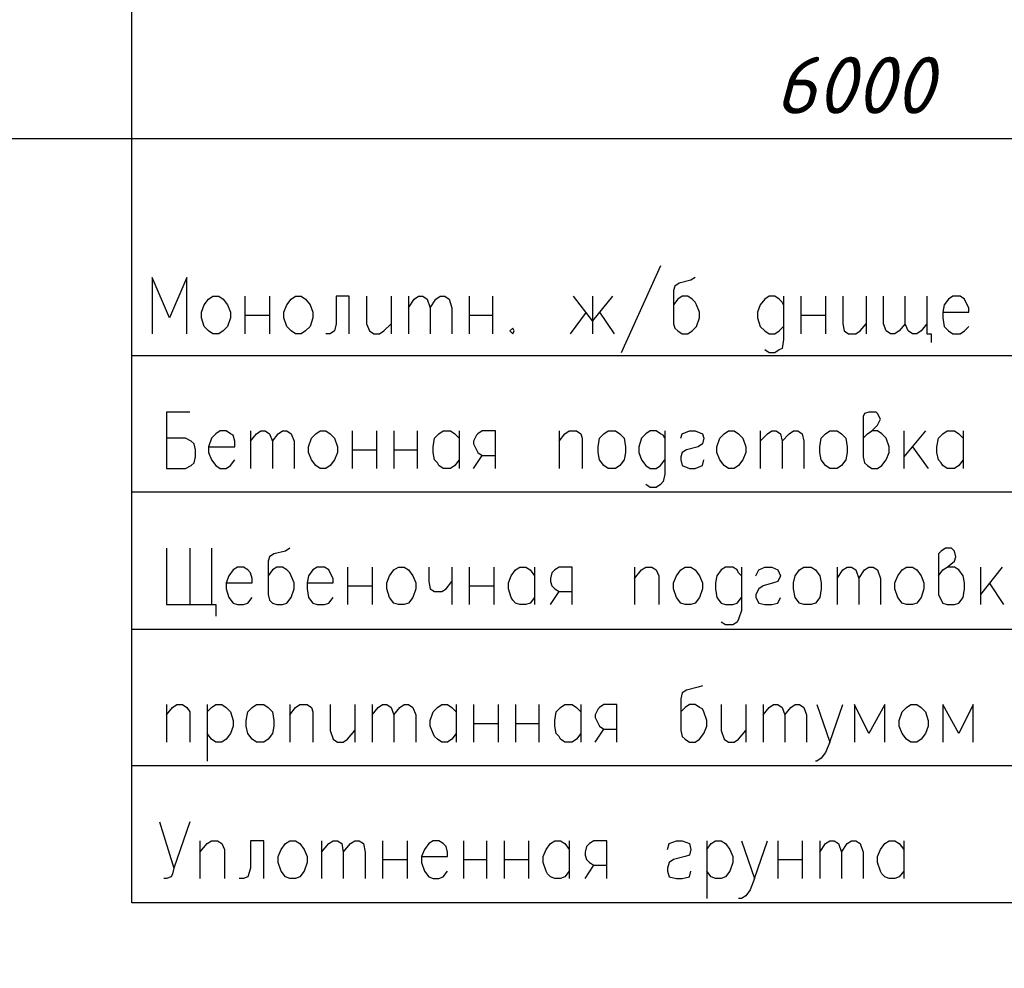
# Model space of a CAD drawing. Extents: x -119078 to 1619993, y 264752 to 340742.
# Tile 67 of 220: x 437390 to 441708, y 308425 to 312585. Entities that reach past the tile are written whole.
import ezdxf

# ---------------------------------------------------------------- set-up
doc = ezdxf.new("R2010")
doc.units = 0
doc.header["$MEASUREMENT"] = 0
doc.linetypes.add('CONTI', pattern=[0])
doc.layers.get('0').update_dxf_attribs({"color": 250, "linetype": 'CONTI'})
doc.layers.add('PDF _Геометрия', color=250, linetype='Continuous')
doc.layers.add('PDF _Текст', color=7, linetype='Continuous')
doc.styles.add('ICOCPEUR', font='isocpeui.ttf')
doc.styles.add('PDF ISOCPEUR Italic', font='isocpeui.ttf')

msp = doc.modelspace()

# ---------------------------------------------------------------- linework, layer by layer
at = {"layer": 'PDF _Геометрия', "color": 7, "lineweight": -3}
for points in [[(445407.211, 308711.178), (437882.265, 308711.178), (437882.265, 314051.668)], [(440200.075, 311505.251), (440028.621, 311124.241)], [(438123.571, 311206.793), (438123.571, 311454.45), (438047.369, 311276.645), (437971.167, 311454.45), (437971.167, 311206.793)], [(440352.479, 311454.45), (440333.429, 311441.75), (440282.627, 311429.049), (440263.577, 311416.349), (440257.227, 311397.298), (440257.227, 311251.245), (440263.577, 311232.194), (440276.277, 311219.494), (440295.328, 311206.793), (440320.728, 311206.793), (440339.779, 311219.494), (440358.829, 311238.544), (440371.53, 311276.645), (440371.53, 311302.046), (440358.829, 311333.797), (440352.479, 311346.497), (440339.779, 311359.197), (440320.728, 311371.898), (440295.328, 311371.898), (440276.277, 311359.197), (440257.227, 311333.797)], [(438377.578, 311371.898), (438377.578, 311206.793)], [(438485.53, 311371.898), (438485.53, 311206.793)], [(438834.789, 311206.793), (438834.789, 311371.898), (438777.638, 311371.898), (438777.638, 311251.245), (438771.288, 311219.494), (438752.237, 311206.793), (438733.187, 311206.793)], [(438910.991, 311371.898), (438910.991, 311251.245), (438923.692, 311219.494), (438942.742, 311206.793), (438968.143, 311206.793), (438987.193, 311219.494), (439018.944, 311251.245)], [(439018.944, 311371.898), (439018.944, 311206.793)], [(439095.146, 311371.898), (439095.146, 311206.793)], [(439095.146, 311321.096), (439120.547, 311359.197), (439139.597, 311371.898), (439158.648, 311371.898), (439177.698, 311359.197), (439190.399, 311321.096), (439190.399, 311206.793)], [(439190.399, 311321.096), (439215.799, 311359.197), (439234.85, 311371.898), (439253.9, 311371.898), (439272.951, 311359.197), (439285.651, 311321.096), (439285.651, 311206.793)], [(439361.853, 311371.898), (439361.853, 311206.793)], [(439463.456, 311371.898), (439463.456, 311206.793)], [(439990.52, 311371.898), (439901.617, 311263.945), (439819.065, 311371.898)], [(439901.617, 311371.898), (439901.617, 311206.793)], [(440739.839, 311333.797), (440733.489, 311346.497), (440720.789, 311359.197), (440701.738, 311371.898), (440676.337, 311371.898), (440657.287, 311359.197), (440638.236, 311333.797), (440625.536, 311302.046), (440625.536, 311276.645), (440638.236, 311238.544), (440657.287, 311219.494), (440676.337, 311206.793), (440701.738, 311206.793), (440720.789, 311219.494), (440739.839, 311238.544)], [(440739.839, 311371.898), (440739.839, 311181.393), (440733.489, 311143.292), (440720.789, 311136.942), (440701.738, 311124.241), (440676.337, 311124.241), (440657.287, 311136.942)], [(440816.041, 311371.898), (440816.041, 311206.793)], [(440923.994, 311371.898), (440923.994, 311206.793)], [(441000.196, 311371.898), (441000.196, 311251.245), (441006.546, 311219.494), (441025.597, 311206.793), (441057.347, 311206.793), (441076.398, 311219.494), (441101.799, 311251.245)], [(441101.799, 311371.898), (441101.799, 311206.793)], [(441273.253, 311251.245), (441247.852, 311219.494), (441228.802, 311206.793), (441209.751, 311206.793), (441190.701, 311219.494), (441178.001, 311251.245), (441178.001, 311371.898)], [(441368.506, 311251.245), (441343.105, 311219.494), (441324.054, 311206.793), (441305.004, 311206.793), (441285.953, 311219.494), (441273.253, 311251.245), (441273.253, 311371.898)], [(441368.506, 311371.898), (441368.506, 311206.793), (441387.556, 311206.793), (441387.556, 311168.692)], [(441438.357, 311302.046), (441552.66, 311302.046), (441552.66, 311321.096), (441539.96, 311346.497), (441533.61, 311359.197), (441514.559, 311371.898), (441482.809, 311371.898), (441463.758, 311359.197), (441444.708, 311333.797), (441438.357, 311302.046), (441438.357, 311276.645), (441444.708, 311238.544), (441463.758, 311219.494), (441482.809, 311206.793), (441514.559, 311206.793), (441533.61, 311219.494), (441552.66, 311238.544)], [(439806.365, 311206.793), (439876.217, 311302.046)], [(439933.368, 311302.046), (439996.87, 311206.793)], [(438377.578, 311289.346), (438485.53, 311289.346)], [(439361.853, 311289.346), (439463.456, 311289.346)], [(440816.041, 311289.346), (440923.994, 311289.346)], [(437882.265, 311111.541), (445407.211, 311111.541)], [(438136.271, 310863.884), (438034.669, 310863.884), (438034.669, 310616.228), (438117.221, 310616.228), (438142.621, 310628.928), (438155.322, 310641.629), (438161.672, 310667.029), (438161.672, 310698.78), (438155.322, 310724.181), (438142.621, 310736.881), (438117.221, 310749.581), (438034.669, 310749.581)], [(441089.098, 310749.581), (441108.149, 310768.632), (441127.199, 310781.332), (441152.6, 310806.733), (441165.3, 310832.134), (441152.6, 310857.534), (441146.25, 310863.884), (441114.499, 310863.884), (441095.448, 310857.534), (441089.098, 310844.834), (441089.098, 310667.029), (441095.448, 310641.629), (441108.149, 310628.928), (441127.199, 310616.228), (441152.6, 310616.228), (441171.65, 310628.928), (441190.701, 310654.329), (441203.401, 310686.08), (441203.401, 310711.48), (441190.701, 310749.581), (441171.65, 310768.632), (441152.6, 310781.332), (441127.199, 310781.332)], [(438218.823, 310711.48), (438333.126, 310711.48), (438333.126, 310736.881), (438326.776, 310762.282), (438314.076, 310768.632), (438295.025, 310781.332), (438269.625, 310781.332), (438250.574, 310768.632), (438231.524, 310749.581), (438218.823, 310711.48), (438218.823, 310686.08), (438231.524, 310654.329), (438250.574, 310628.928), (438269.625, 310616.228), (438295.025, 310616.228), (438314.076, 310628.928), (438333.126, 310654.329)], [(438402.978, 310781.332), (438402.978, 310616.228)], [(438402.978, 310736.881), (438428.379, 310768.632), (438447.429, 310781.332), (438466.48, 310781.332), (438485.53, 310768.632), (438498.231, 310736.881), (438498.231, 310616.228)], [(438498.231, 310736.881), (438523.631, 310768.632), (438542.682, 310781.332), (438561.732, 310781.332), (438580.783, 310768.632), (438593.483, 310736.881), (438593.483, 310616.228)], [(438847.49, 310781.332), (438847.49, 310616.228)], [(438955.443, 310781.332), (438955.443, 310616.228)], [(439031.645, 310781.332), (439031.645, 310616.228)], [(439133.247, 310781.332), (439133.247, 310616.228)], [(439317.402, 310654.329), (439298.352, 310628.928), (439279.301, 310616.228), (439247.55, 310616.228), (439228.5, 310628.928), (439222.15, 310641.629), (439209.449, 310654.329), (439203.099, 310686.08), (439203.099, 310711.48), (439209.449, 310749.581), (439228.5, 310768.632), (439247.55, 310781.332), (439279.301, 310781.332), (439298.352, 310768.632), (439317.402, 310749.581)], [(439317.402, 310781.332), (439317.402, 310616.228)], [(439476.156, 310616.228), (439476.156, 310781.332), (439419.005, 310781.332), (439399.954, 310768.632), (439393.604, 310762.282), (439380.904, 310736.881), (439380.904, 310724.181), (439393.604, 310698.78), (439399.954, 310686.08), (439419.005, 310673.379), (439476.156, 310673.379)], [(439755.563, 310781.332), (439755.563, 310616.228)], [(439755.563, 310736.881), (439780.964, 310768.632), (439800.015, 310781.332), (439831.765, 310781.332), (439850.816, 310768.632), (439857.166, 310749.581), (439857.166, 310616.228)], [(440219.126, 310749.581), (440212.775, 310762.282), (440200.075, 310768.632), (440181.025, 310781.332), (440155.624, 310781.332), (440136.573, 310768.632), (440117.523, 310749.581), (440104.823, 310711.48), (440104.823, 310686.08), (440117.523, 310654.329), (440136.573, 310628.928), (440155.624, 310616.228), (440181.025, 310616.228), (440200.075, 310628.928), (440219.126, 310654.329)], [(440219.126, 310781.332), (440219.126, 310590.827), (440212.775, 310559.076), (440200.075, 310546.376), (440181.025, 310533.676), (440155.624, 310533.676), (440136.573, 310546.376)], [(440288.977, 310749.581), (440295.328, 310768.632), (440327.078, 310781.332), (440352.479, 310781.332), (440384.23, 310768.632), (440390.58, 310749.581), (440384.23, 310724.181), (440365.179, 310711.48), (440314.378, 310698.78), (440295.328, 310686.08), (440288.977, 310667.029), (440288.977, 310654.329), (440295.328, 310628.928), (440327.078, 310616.228), (440352.479, 310616.228), (440384.23, 310628.928), (440390.58, 310654.329)], [(440638.236, 310781.332), (440638.236, 310616.228)], [(440638.236, 310736.881), (440669.987, 310768.632), (440689.038, 310781.332), (440708.088, 310781.332), (440727.139, 310768.632), (440733.489, 310736.881), (440733.489, 310616.228)], [(440733.489, 310736.881), (440765.24, 310768.632), (440784.29, 310781.332), (440803.341, 310781.332), (440822.391, 310768.632), (440828.741, 310736.881), (440828.741, 310616.228)], [(441266.903, 310781.332), (441266.903, 310616.228)], [(441362.155, 310781.332), (441266.903, 310667.029)], [(441527.26, 310654.329), (441508.209, 310628.928), (441489.159, 310616.228), (441457.408, 310616.228), (441438.357, 310628.928), (441432.007, 310641.629), (441419.307, 310654.329), (441412.957, 310686.08), (441412.957, 310711.48), (441419.307, 310749.581), (441438.357, 310768.632), (441457.408, 310781.332), (441489.159, 310781.332), (441508.209, 310768.632), (441527.26, 310749.581)], [(441527.26, 310781.332), (441527.26, 310616.228)], [(438847.49, 310698.78), (438955.443, 310698.78)], [(439031.645, 310698.78), (439133.247, 310698.78)], [(441305.004, 310711.48), (441374.856, 310616.228)], [(439380.904, 310616.228), (439419.005, 310673.379)], [(437882.265, 310514.625), (445407.211, 310514.625)], [(438034.669, 310266.969), (438034.669, 310019.312), (438250.574, 310019.312), (438250.574, 309968.511)], [(438136.271, 310266.969), (438136.271, 310019.312)], [(438231.524, 310266.969), (438231.524, 310019.312)], [(438574.433, 310266.969), (438555.382, 310254.268), (438504.581, 310241.568), (438485.53, 310228.868), (438479.18, 310209.817), (438479.18, 310063.764), (438485.53, 310038.363), (438498.231, 310025.663), (438517.281, 310019.312), (438542.682, 310019.312), (438561.732, 310025.663), (438580.783, 310051.063), (438593.483, 310089.164), (438593.483, 310114.565), (438580.783, 310146.316), (438574.433, 310159.016), (438561.732, 310171.716), (438542.682, 310184.417), (438517.281, 310184.417), (438498.231, 310171.716), (438479.18, 310146.316)], [(441419.307, 310146.316), (441438.357, 310171.716), (441457.408, 310184.417), (441489.159, 310209.817), (441495.509, 310228.868), (441489.159, 310254.268), (441476.458, 310266.969), (441451.058, 310266.969), (441432.007, 310254.268), (441419.307, 310241.568), (441419.307, 310063.764), (441432.007, 310038.363), (441438.357, 310025.663), (441457.408, 310019.312), (441489.159, 310019.312), (441508.209, 310025.663), (441527.26, 310051.063), (441533.61, 310089.164), (441533.61, 310114.565), (441527.26, 310146.316), (441508.209, 310171.716), (441489.159, 310184.417), (441457.408, 310184.417)], [(438295.025, 310114.565), (438409.328, 310114.565), (438409.328, 310133.615), (438402.978, 310159.016), (438390.278, 310171.716), (438371.227, 310184.417), (438345.827, 310184.417), (438326.776, 310171.716), (438307.726, 310146.316), (438295.025, 310114.565), (438295.025, 310089.164), (438307.726, 310051.063), (438326.776, 310025.663), (438345.827, 310019.312), (438371.227, 310019.312), (438390.278, 310025.663), (438409.328, 310051.063)], [(438650.635, 310114.565), (438764.938, 310114.565), (438764.938, 310133.615), (438752.237, 310159.016), (438745.887, 310171.716), (438726.837, 310184.417), (438695.086, 310184.417), (438676.035, 310171.716), (438656.985, 310146.316), (438650.635, 310114.565), (438650.635, 310089.164), (438656.985, 310051.063), (438676.035, 310025.663), (438695.086, 310019.312), (438726.837, 310019.312), (438745.887, 310025.663), (438764.938, 310051.063)], [(438828.439, 310184.417), (438828.439, 310019.312)], [(438936.392, 310184.417), (438936.392, 310019.312)], [(439184.049, 310184.417), (439184.049, 310120.915), (439190.399, 310089.164), (439209.449, 310076.464), (439241.2, 310076.464), (439260.251, 310089.164), (439285.651, 310120.915)], [(439285.651, 310184.417), (439285.651, 310019.312)], [(439361.853, 310184.417), (439361.853, 310019.312)], [(439469.806, 310184.417), (439469.806, 310019.312)], [(439647.611, 310051.063), (439628.56, 310025.663), (439609.51, 310019.312), (439584.109, 310019.312), (439565.059, 310025.663), (439552.358, 310038.363), (439546.008, 310051.063), (439533.308, 310089.164), (439533.308, 310114.565), (439546.008, 310146.316), (439565.059, 310171.716), (439584.109, 310184.417), (439609.51, 310184.417), (439628.56, 310171.716), (439647.611, 310146.316)], [(439647.611, 310184.417), (439647.611, 310019.312)], [(439812.715, 310019.312), (439812.715, 310184.417), (439755.563, 310184.417), (439736.513, 310171.716), (439723.813, 310159.016), (439717.462, 310133.615), (439717.462, 310120.915), (439723.813, 310101.865), (439736.513, 310089.164), (439755.563, 310076.464), (439812.715, 310076.464)], [(440085.772, 310184.417), (440085.772, 310019.312)], [(440085.772, 310133.615), (440117.523, 310171.716), (440136.573, 310184.417), (440161.974, 310184.417), (440181.025, 310171.716), (440193.725, 310146.316), (440193.725, 310019.312)], [(440555.684, 310146.316), (440542.984, 310159.016), (440536.634, 310171.716), (440517.583, 310184.417), (440485.833, 310184.417), (440466.782, 310171.716), (440447.732, 310146.316), (440441.381, 310114.565), (440441.381, 310089.164), (440447.732, 310051.063), (440466.782, 310025.663), (440485.833, 310019.312), (440517.583, 310019.312), (440536.634, 310025.663), (440555.684, 310051.063)], [(440555.684, 310184.417), (440555.684, 309993.912), (440542.984, 309955.811), (440536.634, 309943.11), (440517.583, 309930.41), (440485.833, 309930.41), (440466.782, 309943.11)], [(440619.186, 310146.316), (440631.886, 310171.716), (440657.287, 310184.417), (440689.038, 310184.417), (440714.438, 310171.716), (440727.139, 310146.316), (440714.438, 310120.915), (440695.388, 310114.565), (440650.937, 310101.865), (440631.886, 310089.164), (440619.186, 310063.764), (440619.186, 310051.063), (440631.886, 310025.663), (440657.287, 310019.312), (440689.038, 310019.312), (440714.438, 310025.663), (440727.139, 310051.063)], [(440974.795, 310184.417), (440974.795, 310019.312)], [(440974.795, 310133.615), (441000.196, 310171.716), (441019.246, 310184.417), (441038.297, 310184.417), (441057.347, 310171.716), (441070.048, 310133.615), (441070.048, 310019.312)], [(441070.048, 310133.615), (441095.448, 310171.716), (441114.499, 310184.417), (441133.549, 310184.417), (441152.6, 310171.716), (441165.3, 310133.615), (441165.3, 310019.312)], [(441603.462, 310184.417), (441603.462, 310019.312)], [(441698.714, 310184.417), (441603.462, 310063.764)], [(438828.439, 310101.865), (438936.392, 310101.865)], [(439361.853, 310101.865), (439469.806, 310101.865)], [(441641.563, 310114.565), (441705.064, 310019.312)], [(439717.462, 310019.312), (439755.563, 310076.464)], [(437882.265, 309911.36), (445407.211, 309911.36)], [(440384.23, 309663.703), (440365.179, 309657.353), (440314.378, 309644.653), (440295.328, 309631.952), (440288.977, 309606.552), (440288.977, 309466.848), (440295.328, 309441.447), (440308.028, 309428.747), (440327.078, 309416.047), (440352.479, 309416.047), (440371.53, 309428.747), (440390.58, 309454.148), (440403.28, 309485.898), (440403.28, 309511.299), (440390.58, 309549.4), (440384.23, 309562.1), (440371.53, 309568.451), (440352.479, 309581.151), (440327.078, 309581.151), (440308.028, 309568.451), (440288.977, 309549.4)], [(438034.669, 309581.151), (438034.669, 309416.047)], [(438034.669, 309536.7), (438060.069, 309568.451), (438079.12, 309581.151), (438104.52, 309581.151), (438123.571, 309568.451), (438136.271, 309549.4), (438136.271, 309416.047)], [(438212.473, 309581.151), (438212.473, 309333.494)], [(438212.473, 309549.4), (438231.524, 309568.451), (438250.574, 309581.151), (438275.975, 309581.151), (438295.025, 309568.451), (438314.076, 309549.4), (438326.776, 309511.299), (438326.776, 309485.898), (438314.076, 309454.148), (438295.025, 309428.747), (438275.975, 309416.047), (438250.574, 309416.047), (438231.524, 309428.747), (438212.473, 309454.148)], [(438574.433, 309581.151), (438574.433, 309416.047)], [(438574.433, 309536.7), (438599.833, 309568.451), (438618.884, 309581.151), (438650.635, 309581.151), (438669.685, 309568.451), (438676.035, 309549.4), (438676.035, 309416.047)], [(438752.237, 309581.151), (438752.237, 309466.848), (438764.938, 309428.747), (438783.988, 309416.047), (438809.389, 309416.047), (438828.439, 309428.747), (438860.19, 309466.848)], [(438860.19, 309581.151), (438860.19, 309416.047)], [(438936.392, 309581.151), (438936.392, 309416.047)], [(438936.392, 309536.7), (438961.793, 309568.451), (438980.843, 309581.151), (438999.894, 309581.151), (439018.944, 309568.451), (439031.645, 309536.7), (439031.645, 309416.047)], [(439031.645, 309536.7), (439057.045, 309568.451), (439076.096, 309581.151), (439095.146, 309581.151), (439114.197, 309568.451), (439126.897, 309536.7), (439126.897, 309416.047)], [(439304.702, 309454.148), (439285.651, 309428.747), (439266.601, 309416.047), (439241.2, 309416.047), (439222.15, 309428.747), (439209.449, 309441.447), (439203.099, 309454.148), (439190.399, 309485.898), (439190.399, 309511.299), (439203.099, 309549.4), (439222.15, 309568.451), (439241.2, 309581.151), (439266.601, 309581.151), (439285.651, 309568.451), (439304.702, 309549.4)], [(439304.702, 309581.151), (439304.702, 309416.047)], [(439380.904, 309581.151), (439380.904, 309416.047)], [(439488.857, 309581.151), (439488.857, 309416.047)], [(439565.059, 309581.151), (439565.059, 309416.047)], [(439666.661, 309581.151), (439666.661, 309416.047)], [(439850.816, 309454.148), (439831.765, 309428.747), (439812.715, 309416.047), (439780.964, 309416.047), (439761.914, 309428.747), (439755.563, 309441.447), (439742.863, 309454.148), (439736.513, 309485.898), (439736.513, 309511.299), (439742.863, 309549.4), (439761.914, 309568.451), (439780.964, 309581.151), (439812.715, 309581.151), (439831.765, 309568.451), (439850.816, 309549.4)], [(439850.816, 309581.151), (439850.816, 309416.047)], [(440009.57, 309416.047), (440009.57, 309581.151), (439952.419, 309581.151), (439933.368, 309568.451), (439927.018, 309562.1), (439914.318, 309536.7), (439914.318, 309523.999), (439927.018, 309498.599), (439933.368, 309485.898), (439952.419, 309473.198), (440009.57, 309473.198)], [(440466.782, 309581.151), (440466.782, 309466.848), (440479.482, 309428.747), (440498.533, 309416.047), (440523.934, 309416.047), (440542.984, 309428.747), (440574.735, 309466.848)], [(440574.735, 309581.151), (440574.735, 309416.047)], [(440650.937, 309581.151), (440650.937, 309416.047)], [(440650.937, 309536.7), (440676.337, 309568.451), (440695.388, 309581.151), (440714.438, 309581.151), (440733.489, 309568.451), (440746.189, 309536.7), (440746.189, 309416.047)], [(440746.189, 309536.7), (440771.59, 309568.451), (440790.64, 309581.151), (440809.691, 309581.151), (440828.741, 309568.451), (440841.442, 309536.7), (440841.442, 309416.047)], [(440885.893, 309581.151), (440943.044, 309416.047), (441000.196, 309581.151)], [(441184.351, 309416.047), (441184.351, 309581.151), (441114.499, 309454.148), (441050.997, 309581.151), (441050.997, 309416.047)], [(441571.711, 309416.047), (441571.711, 309581.151), (441508.209, 309454.148), (441438.357, 309581.151), (441438.357, 309416.047)], [(439380.904, 309498.599), (439488.857, 309498.599)], [(439565.059, 309498.599), (439666.661, 309498.599)], [(439914.318, 309416.047), (439952.419, 309473.198)], [(440943.044, 309416.047), (440923.994, 309371.595), (440904.943, 309346.195), (440885.893, 309333.494), (440879.543, 309333.494)], [(437882.265, 309314.444), (445407.211, 309314.444)], [(438002.918, 309066.787), (438066.419, 308863.582)], [(438136.271, 309066.787), (438066.419, 308863.582), (438060.069, 308838.181), (438053.719, 308825.481), (438034.669, 308819.131), (438021.968, 308819.131)], [(438180.722, 308984.235), (438180.722, 308819.131)], [(438180.722, 308933.434), (438212.473, 308971.535), (438231.524, 308984.235), (438256.924, 308984.235), (438275.975, 308971.535), (438288.675, 308946.134), (438288.675, 308819.131)], [(438460.13, 308819.131), (438460.13, 308984.235), (438402.978, 308984.235), (438402.978, 308863.582), (438390.278, 308825.481), (438371.227, 308819.131), (438352.177, 308819.131)], [(438714.136, 308984.235), (438714.136, 308819.131)], [(438714.136, 308933.434), (438745.887, 308971.535), (438764.938, 308984.235), (438783.988, 308984.235), (438803.039, 308971.535), (438809.389, 308933.434), (438809.389, 308819.131)], [(438809.389, 308933.434), (438841.14, 308971.535), (438860.19, 308984.235), (438879.241, 308984.235), (438898.291, 308971.535), (438904.641, 308933.434), (438904.641, 308819.131)], [(438980.843, 308984.235), (438980.843, 308819.131)], [(439088.796, 308984.235), (439088.796, 308819.131)], [(439152.298, 308914.383), (439266.601, 308914.383), (439266.601, 308933.434), (439260.251, 308958.835), (439247.55, 308971.535), (439228.5, 308984.235), (439203.099, 308984.235), (439184.049, 308971.535), (439164.998, 308946.134), (439152.298, 308914.383), (439152.298, 308888.983), (439164.998, 308850.882), (439184.049, 308825.481), (439203.099, 308819.131), (439228.5, 308819.131), (439247.55, 308825.481), (439266.601, 308850.882)], [(439336.453, 308984.235), (439336.453, 308819.131)], [(439438.055, 308984.235), (439438.055, 308819.131)], [(439514.257, 308984.235), (439514.257, 308819.131)], [(439622.21, 308984.235), (439622.21, 308819.131)], [(439800.015, 308850.882), (439780.964, 308825.481), (439761.914, 308819.131), (439736.513, 308819.131), (439717.462, 308825.481), (439704.762, 308838.181), (439698.412, 308850.882), (439685.712, 308888.983), (439685.712, 308914.383), (439698.412, 308946.134), (439717.462, 308971.535), (439736.513, 308984.235), (439761.914, 308984.235), (439780.964, 308971.535), (439800.015, 308946.134)], [(439800.015, 308984.235), (439800.015, 308819.131)], [(439965.119, 308819.131), (439965.119, 308984.235), (439907.967, 308984.235), (439888.917, 308971.535), (439876.217, 308958.835), (439869.866, 308933.434), (439869.866, 308920.734), (439876.217, 308901.683), (439888.917, 308888.983), (439907.967, 308876.282), (439965.119, 308876.282)], [(440231.826, 308946.134), (440238.176, 308971.535), (440269.927, 308984.235), (440295.328, 308984.235), (440327.078, 308971.535), (440333.429, 308946.134), (440327.078, 308920.734), (440308.028, 308914.383), (440257.227, 308901.683), (440238.176, 308888.983), (440231.826, 308863.582), (440231.826, 308850.882), (440238.176, 308825.481), (440269.927, 308819.131), (440295.328, 308819.131), (440327.078, 308825.481), (440333.429, 308850.882)], [(440403.28, 308984.235), (440403.28, 308730.229)], [(440403.28, 308946.134), (440422.331, 308971.535), (440441.381, 308984.235), (440466.782, 308984.235), (440485.833, 308971.535), (440504.883, 308946.134), (440517.583, 308914.383), (440517.583, 308888.983), (440504.883, 308850.882), (440485.833, 308825.481), (440466.782, 308819.131), (440441.381, 308819.131), (440422.331, 308825.481), (440403.28, 308850.882)], [(440555.684, 308984.235), (440612.836, 308819.131), (440669.987, 308984.235)], [(440714.438, 308984.235), (440714.438, 308819.131)], [(440822.391, 308984.235), (440822.391, 308819.131)], [(440898.593, 308984.235), (440898.593, 308819.131)], [(440898.593, 308933.434), (440923.994, 308971.535), (440943.044, 308984.235), (440962.095, 308984.235), (440981.145, 308971.535), (440993.846, 308933.434), (440993.846, 308819.131)], [(440993.846, 308933.434), (441019.246, 308971.535), (441038.297, 308984.235), (441057.347, 308984.235), (441076.398, 308971.535), (441089.098, 308933.434), (441089.098, 308819.131)], [(441266.903, 308850.882), (441247.852, 308825.481), (441228.802, 308819.131), (441203.401, 308819.131), (441184.351, 308825.481), (441171.65, 308838.181), (441165.3, 308850.882), (441152.6, 308888.983), (441152.6, 308914.383), (441165.3, 308946.134), (441184.351, 308971.535), (441203.401, 308984.235), (441228.802, 308984.235), (441247.852, 308971.535), (441266.903, 308946.134)], [(441266.903, 308984.235), (441266.903, 308819.131)], [(438980.843, 308901.683), (439088.796, 308901.683)], [(439336.453, 308901.683), (439438.055, 308901.683)], [(439514.257, 308901.683), (439622.21, 308901.683)], [(439869.866, 308819.131), (439907.967, 308876.282)], [(440714.438, 308901.683), (440822.391, 308901.683)], [(440612.836, 308819.131), (440593.785, 308768.33), (440574.735, 308742.929), (440555.684, 308730.229), (440542.984, 308730.229)]]:
    msp.add_lwpolyline(points, dxfattribs=at)
at = {"layer": 'PDF _Геометрия', "color": 251, "lineweight": -3, "true_color": 0x535353}
msp.add_lwpolyline([(434992.939, 312064.066), (447191.607, 312064.066)], dxfattribs=at)
at = {"layer": 'PDF _Геометрия', "color": 7, "lineweight": -3}
for points in [[(438237.874, 311371.898), (438263.275, 311371.898), (438282.325, 311359.197), (438301.376, 311333.797), (438314.076, 311302.046), (438314.076, 311276.645), (438301.376, 311238.544), (438282.325, 311219.494), (438263.275, 311206.793), (438237.874, 311206.793), (438218.823, 311219.494), (438199.773, 311238.544), (438187.073, 311276.645), (438187.073, 311302.046), (438199.773, 311333.797), (438218.823, 311359.197)], [(438599.833, 311371.898), (438625.234, 311371.898), (438644.285, 311359.197), (438663.335, 311333.797), (438676.035, 311302.046), (438676.035, 311276.645), (438663.335, 311238.544), (438644.285, 311219.494), (438625.234, 311206.793), (438599.833, 311206.793), (438580.783, 311219.494), (438561.732, 311238.544), (438549.032, 311276.645), (438549.032, 311302.046), (438561.732, 311333.797), (438580.783, 311359.197)], [(439552.358, 311232.194), (439539.658, 311219.494), (439552.358, 311206.793), (439558.708, 311219.494)], [(438707.786, 310781.332), (438733.187, 310781.332), (438752.237, 310768.632), (438771.288, 310749.581), (438783.988, 310711.48), (438783.988, 310686.08), (438771.288, 310654.329), (438752.237, 310628.928), (438733.187, 310616.228), (438707.786, 310616.228), (438688.736, 310628.928), (438669.685, 310654.329), (438656.985, 310686.08), (438656.985, 310711.48), (438669.685, 310749.581), (438688.736, 310768.632)], [(439971.469, 310781.332), (440003.22, 310781.332), (440022.27, 310768.632), (440041.321, 310749.581), (440047.671, 310711.48), (440047.671, 310686.08), (440041.321, 310654.329), (440022.27, 310628.928), (440003.22, 310616.228), (439971.469, 310616.228), (439952.419, 310628.928), (439933.368, 310654.329), (439927.018, 310686.08), (439927.018, 310711.48), (439933.368, 310749.581), (439952.419, 310768.632)], [(440498.533, 310781.332), (440523.934, 310781.332), (440542.984, 310768.632), (440562.035, 310749.581), (440574.735, 310711.48), (440574.735, 310686.08), (440562.035, 310654.329), (440542.984, 310628.928), (440523.934, 310616.228), (440498.533, 310616.228), (440479.482, 310628.928), (440460.432, 310654.329), (440447.732, 310686.08), (440447.732, 310711.48), (440460.432, 310749.581), (440479.482, 310768.632)], [(440943.044, 310781.332), (440974.795, 310781.332), (440993.846, 310768.632), (441012.896, 310749.581), (441019.246, 310711.48), (441019.246, 310686.08), (441012.896, 310654.329), (440993.846, 310628.928), (440974.795, 310616.228), (440943.044, 310616.228), (440923.994, 310628.928), (440904.943, 310654.329), (440898.593, 310686.08), (440898.593, 310711.48), (440904.943, 310749.581), (440923.994, 310768.632)], [(439050.695, 310184.417), (439076.096, 310184.417), (439095.146, 310171.716), (439114.197, 310146.316), (439126.897, 310114.565), (439126.897, 310089.164), (439114.197, 310051.063), (439095.146, 310025.663), (439076.096, 310019.312), (439050.695, 310019.312), (439031.645, 310025.663), (439012.594, 310051.063), (438999.894, 310089.164), (438999.894, 310114.565), (439012.594, 310146.316), (439031.645, 310171.716)], [(440308.028, 310184.417), (440333.429, 310184.417), (440352.479, 310171.716), (440371.53, 310146.316), (440384.23, 310114.565), (440384.23, 310089.164), (440371.53, 310051.063), (440352.479, 310025.663), (440333.429, 310019.312), (440308.028, 310019.312), (440288.977, 310025.663), (440269.927, 310051.063), (440257.227, 310089.164), (440257.227, 310114.565), (440269.927, 310146.316), (440288.977, 310171.716)], [(440828.741, 310184.417), (440860.492, 310184.417), (440879.543, 310171.716), (440898.593, 310146.316), (440904.943, 310114.565), (440904.943, 310089.164), (440898.593, 310051.063), (440879.543, 310025.663), (440860.492, 310019.312), (440828.741, 310019.312), (440809.691, 310025.663), (440790.64, 310051.063), (440784.29, 310089.164), (440784.29, 310114.565), (440790.64, 310146.316), (440809.691, 310171.716)], [(441279.603, 310184.417), (441305.004, 310184.417), (441324.054, 310171.716), (441343.105, 310146.316), (441355.805, 310114.565), (441355.805, 310089.164), (441343.105, 310051.063), (441324.054, 310025.663), (441305.004, 310019.312), (441279.603, 310019.312), (441260.553, 310025.663), (441241.502, 310051.063), (441228.802, 310089.164), (441228.802, 310114.565), (441241.502, 310146.316), (441260.553, 310171.716)], [(438428.379, 309581.151), (438460.13, 309581.151), (438479.18, 309568.451), (438498.231, 309549.4), (438504.581, 309511.299), (438504.581, 309485.898), (438498.231, 309454.148), (438479.18, 309428.747), (438460.13, 309416.047), (438428.379, 309416.047), (438409.328, 309428.747), (438390.278, 309454.148), (438383.928, 309485.898), (438383.928, 309511.299), (438390.278, 309549.4), (438409.328, 309568.451)], [(441298.654, 309581.151), (441324.054, 309581.151), (441343.105, 309568.451), (441362.155, 309549.4), (441374.856, 309511.299), (441374.856, 309485.898), (441362.155, 309454.148), (441343.105, 309428.747), (441324.054, 309416.047), (441298.654, 309416.047), (441279.603, 309428.747), (441260.553, 309454.148), (441247.852, 309485.898), (441247.852, 309511.299), (441260.553, 309549.4), (441279.603, 309568.451)], [(438574.433, 308984.235), (438599.833, 308984.235), (438618.884, 308971.535), (438637.934, 308946.134), (438650.635, 308914.383), (438650.635, 308888.983), (438637.934, 308850.882), (438618.884, 308825.481), (438599.833, 308819.131), (438574.433, 308819.131), (438555.382, 308825.481), (438536.332, 308850.882), (438523.631, 308888.983), (438523.631, 308914.383), (438536.332, 308946.134), (438555.382, 308971.535)]]:
    msp.add_lwpolyline(points, close=True, dxfattribs=at)

# ---------------------------------------------------------------- texts
at = {"linetype": 'Continuous', "lineweight": 25, "ltscale": 15, "insert": (12863.76, 311222.017), "char_height": 250, "width": 17877.44941, "attachment_point": 1, "style": 'ICOCPEUR'}
msp.add_mtext('\\pi4862.31;{\\H1.16667x;\\LАнтисейсмические мероприятия\\P\\pi0;\\H0.71428x;\\l       Для обеспечения сейсмостойкости несущих конструкций и фундаментов соблюдены все условия КМК 2.01.03-19 «Строительство в сейсмических районах».\\P\\pi5355.138;\\H1.4x;\\LАнтикоррозионная защита\\l\\P\\pi0;\\H0.71428x;       Защита конструкций от коррозии должна производиться в соответствии КМК 2.03.11-96 "Защита строительных конструкций от коррозии" ГОСТ 9.402-2004 «Покрытия лакокрасочные. Подготовка (металлических поверхностей перед окрашиванием». Антикоррозионное покрытие должно обеспечивать защиту конструкций. \\P       \\A1;Все несущие металлоконструкции грунтовать и\\A0; окрасить эмалью ПФ-115 (ГОСТ6465-76) за 2 раза по грунтовке ГФ-021 (ГОСТ 25129-82)\\A1;.\\P      Для железобетонных конструкций использовать бетон \\A0;на портландцементе по ГОСТ 10178-85*,\\A1; водонепроницаемости W\\A0;4\\A1; и морозостойкостью F100\\A0;.\\A1;\\P\\A0;       \\A1;Все \\A0;поверхности бетонных и ж.б конструкций, соприкасающиеся с грунтом обмазать \\A1;\\C256;горячим битумом за 2 раза\\A0;\\C0; по ГОСТ 28379-89.}\\P\\pi5566.64787;{\\H1.16666x;\\LАнтипросадочные мероприятия\\A1;\\l\\P\\pi0;\\H0.71428x;        В соответствии с требованиями КМК 2.02.01-98 приняты противопросадочные мероприятия для первого типа грунтовых условий. Для устранения просадочных свойств грунтов I типа предусмотрено уплотнение тяжелыми трамбовками грунтов в основании котлованов и устройство подготовки из бетона класса В7,5. Насыпные грунты и строительный мусор толщиной до 1,5м удалить и заменить засыпкой из ГПС до бетонной подготовки.}', dxfattribs=at)
at = {"layer": 'PDF _Текст', "color": 251, "lineweight": 30, "true_color": 0x535353, "insert": (440701.738, 312172.046), "char_height": 249.9972, "attachment_point": 7, "style": 'PDF ISOCPEUR Italic'}
msp.add_mtext('6000', dxfattribs=at)

doc.saveas('drawing.dxf')
